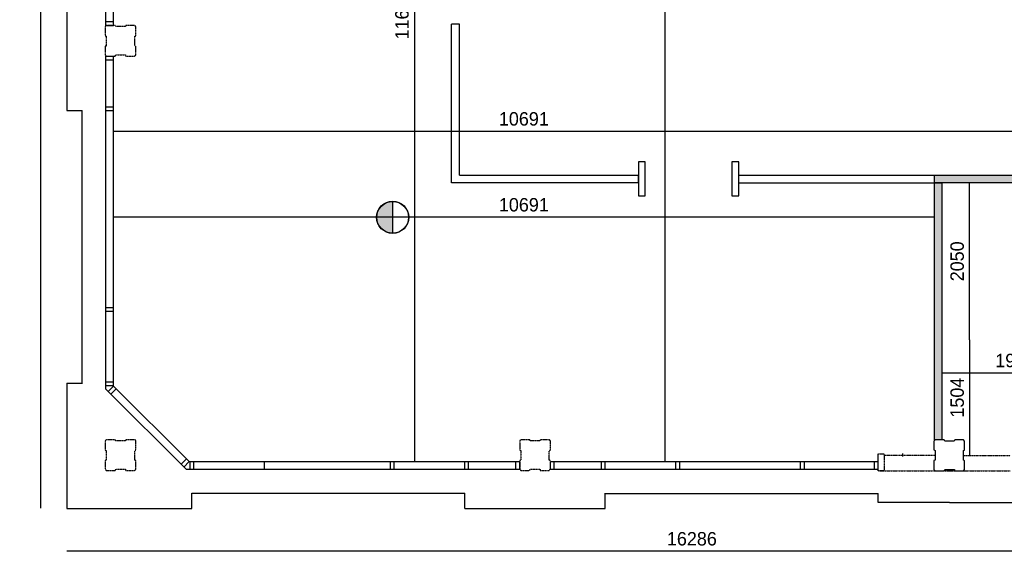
# Model space of a CAD drawing. Extents: x -1826 to 147704, y -44576 to 60962.
# Tile 53 of 75: x 91177 to 104004, y 20279 to 27209. Entities that reach past the tile are written whole.
import ezdxf

# ---------------------------------------------------------------- set-up
doc = ezdxf.new("R2010")
doc.units = 0
doc.header["$MEASUREMENT"] = 0
doc.header["$PDMODE"] = 35
doc.header["$PDSIZE"] = -0.5
doc.linetypes.add('DASHED', pattern=[0.75, 0.5, -0.25])
doc.layers.get('0').update_dxf_attribs({"linetype": 'CONTINUOUS'})
doc.layers.get('DEFPOINTS').update_dxf_attribs({"linetype": 'CONTINUOUS'})
for name, color, linetype in [('AA$1A---_ARCEER', 252, 'CONTINUOUS'), ('AL22----_BINNENWAND', 252, 'CONTINUOUS'), ('AL31----_BUITENKOZIJN', 252, 'CONTINUOUS'), ('AM$1A---_MAATVOERING', 252, 'CONTINUOUS'), ('Betonpalen', 252, 'CONTINUOUS'), ('brandweer NIEUW', 252, 'CONTINUOUS'), ('LAYER01', 252, 'CONTINUOUS'), ('LAYER100', 252, 'DASHED'), ('LAYER20', 252, 'CONTINUOUS'), ('STEMPEL', 252, 'CONTINUOUS')]:
    doc.layers.add(name, color=color, linetype=linetype)
doc.styles.add('B-01', font='b-gbp')
doc.dimstyles.new('BBA_STAND', dxfattribs={"dimtxt": 175, "dimasz": 1, "dimexe": 1, "dimexo": 0.001, "dimgap": 75, "dimtad": 1, "dimdec": 0, "dimzin": 0, "dimdsep": 46, "dimtxsty": 'B-01', "dimblk": 'NONE', "dimblk1": 'PIJL1', "dimblk2": 'NONE', "dimcen": 1, "dimse1": 1, "dimse2": 1, "dimclrd": 256, "dimclre": 256, "dimclrt": 256, "dimadec": 4, "dimazin": 0, "dimtfac": 1, "dimtdec": 0, "dimtmove": 0, "dimatfit": 2, "dimldrblk": 'PIJL1', "dimfxl": 1, "dimtfillclr": 256, "dimtolj": 1, "dimtzin": 0, "dimarcsym": 0})

# ---------------------------------------------------------------- blocks, each defined once
blk = doc.blocks.new('*D37')
at = {"layer": 'AM$1A---_MAATVOERING', "lineweight": -2, "transparency": 16777216}
blk.add_line((108077, 20279), (91791, 20279), dxfattribs=at)
at = {"layer": 'DEFPOINTS', "color": 0, "transparency": 16777216}
for p in [(108077, 20920), (91791, 20839), (91791, 20279)]:
    blk.add_point(p, dxfattribs=at)
at = {"layer": 'AM$1A---_MAATVOERING', "transparency": 16777216, "insert": (99934, 20441), "char_height": 175, "attachment_point": 5, "style": 'B-01'}
blk.add_mtext('\\A1;16286', dxfattribs=at)
blk = doc.blocks.new('_None')
blk = doc.blocks.new('PIJL1')
at = {"color": 1, "linetype": 'ByBlock'}
blk.add_line((0, 83), (0, -83), dxfattribs=at)
blk.add_solid([(-100, 17), (-100, -17), (0, 0)], dxfattribs=at)
blk = doc.blocks.new('*D38')
at = {"layer": 'AM$1A---_MAATVOERING', "lineweight": -2, "transparency": 16777216}
blk.add_line((91454, 20839), (91454, 37034), dxfattribs=at)
at = {"layer": 'DEFPOINTS', "color": 0, "transparency": 16777216}
for p in [(91454, 37034), (91991, 37034), (91791, 20839)]:
    blk.add_point(p, dxfattribs=at)
at = {"layer": 'AM$1A---_MAATVOERING', "transparency": 16777216, "insert": (91292, 28936), "char_height": 175, "attachment_point": 5, "rotation": 90, "style": 'B-01'}
blk.add_mtext('\\A1;16195', dxfattribs=at)
blk = doc.blocks.new('*D67')
at = {"layer": 'AM$1A---_MAATVOERING', "lineweight": -2, "transparency": 16777216}
blk.add_line((106391, 25753), (103091, 25753), dxfattribs=at)
at = {"layer": 'DEFPOINTS', "color": 0, "transparency": 16777216}
for p in [(103091, 25753), (103091, 25184), (106391, 25184)]:
    blk.add_point(p, dxfattribs=at)
at = {"layer": 'AM$1A---_MAATVOERING', "transparency": 16777216, "insert": (104741, 25915), "char_height": 175, "attachment_point": 5, "style": 'B-01'}
blk.add_mtext('\\A1;3300', dxfattribs=at)
blk = doc.blocks.new('*D68')
at = {"layer": 'AM$1A---_MAATVOERING', "lineweight": -2, "transparency": 16777216}
blk.add_line((103091, 25753), (92400, 25753), dxfattribs=at)
at = {"layer": 'DEFPOINTS', "color": 0, "transparency": 16777216}
for p in [(92400, 25753), (92400, 25753), (103091, 25184)]:
    blk.add_point(p, dxfattribs=at)
at = {"layer": 'AM$1A---_MAATVOERING', "transparency": 16777216, "insert": (97745, 25915), "char_height": 175, "attachment_point": 5, "style": 'B-01'}
blk.add_mtext('\\A1;10691', dxfattribs=at)
blk = doc.blocks.new('*D69')
at = {"layer": 'AM$1A---_MAATVOERING', "lineweight": -2, "transparency": 16777216}
blk.add_line((99582, 34141), (99582, 21448), dxfattribs=at)
at = {"layer": 'DEFPOINTS', "color": 0, "transparency": 16777216}
for p in [(96814, 34141), (96820, 21448), (99582, 21448)]:
    blk.add_point(p, dxfattribs=at)
at = {"layer": 'AM$1A---_MAATVOERING', "transparency": 16777216, "insert": (99420, 27795), "char_height": 175, "attachment_point": 5, "rotation": 90, "style": 'B-01'}
blk.add_mtext('\\A1;12694', dxfattribs=at)
blk = doc.blocks.new('*D77')
at = {"layer": 'AM$1A---_MAATVOERING', "lineweight": -2, "transparency": 16777216}
blk.add_line((105103, 22603), (103191, 22603), dxfattribs=at)
at = {"layer": 'DEFPOINTS', "color": 0, "transparency": 16777216}
for p in [(105103, 23034), (103191, 22735), (103191, 22603)]:
    blk.add_point(p, dxfattribs=at)
at = {"layer": 'AM$1A---_MAATVOERING', "transparency": 16777216, "insert": (104147, 22765), "char_height": 175, "attachment_point": 5, "style": 'B-01'}
blk.add_mtext('\\A1;1913', dxfattribs=at)
blk = doc.blocks.new('*D78')
at = {"layer": 'AM$1A---_MAATVOERING', "lineweight": -2, "transparency": 16777216}
blk.add_line((103553, 23034), (103553, 25084), dxfattribs=at)
at = {"layer": 'DEFPOINTS', "color": 0, "transparency": 16777216}
for p in [(103553, 25084), (105103, 25084), (105103, 23034)]:
    blk.add_point(p, dxfattribs=at)
at = {"layer": 'AM$1A---_MAATVOERING', "transparency": 16777216, "insert": (103391, 24059), "char_height": 175, "attachment_point": 5, "rotation": 90, "style": 'B-01'}
blk.add_mtext('\\A1;2050', dxfattribs=at)
blk = doc.blocks.new('*D79')
at = {"layer": 'AM$1A---_MAATVOERING', "lineweight": -2, "transparency": 16777216}
blk.add_line((103553, 23034), (103553, 21529), dxfattribs=at)
at = {"layer": 'DEFPOINTS', "color": 0, "transparency": 16777216}
for p in [(105103, 23034), (103553, 21529), (103592, 21529)]:
    blk.add_point(p, dxfattribs=at)
at = {"layer": 'AM$1A---_MAATVOERING', "transparency": 16777216, "insert": (103391, 22282), "char_height": 175, "attachment_point": 5, "rotation": 90, "style": 'B-01'}
blk.add_mtext('\\A1;1504', dxfattribs=at)
blk = doc.blocks.new('*D80')
at = {"layer": 'AM$1A---_MAATVOERING', "lineweight": -2, "transparency": 16777216}
blk.add_line((103091, 24633), (92400, 24633), dxfattribs=at)
at = {"layer": 'DEFPOINTS', "color": 0, "transparency": 16777216}
for p in [(92400, 25083), (103091, 25083), (92400, 24633)]:
    blk.add_point(p, dxfattribs=at)
at = {"layer": 'AM$1A---_MAATVOERING', "transparency": 16777216, "insert": (97745, 24795), "char_height": 175, "attachment_point": 5, "style": 'B-01'}
blk.add_mtext('\\A1;10691', dxfattribs=at)
blk = doc.blocks.new('*D81')
at = {"layer": 'AM$1A---_MAATVOERING', "lineweight": -2, "transparency": 16777216}
blk.add_line((96320, 33104), (96320, 21448), dxfattribs=at)
at = {"layer": 'DEFPOINTS', "color": 0, "transparency": 16777216}
for p in [(96713, 33104), (96320, 21448), (96713, 21448)]:
    blk.add_point(p, dxfattribs=at)
at = {"layer": 'AM$1A---_MAATVOERING', "transparency": 16777216, "insert": (96158, 27276), "char_height": 175, "attachment_point": 5, "rotation": 90, "style": 'B-01'}
blk.add_mtext('\\A1;11656', dxfattribs=at)

msp = doc.modelspace()

# ---------------------------------------------------------------- hatches: boundary and pattern name
at = {"layer": 'AA$1A---_ARCEER'}
msp.add_hatch(color=256, dxfattribs=at).paths.add_polyline_path([(105290.7, 25084), (105290.7, 24384), (105390.7, 24384), (105390.7, 25183), (103090.7, 25183), (103090.7, 25084)])
at = {"layer": 'brandweer NIEUW'}
msp.add_hatch(color=256, dxfattribs=at).paths.add_polyline_path([(96036, 24424.3), (96036, 24840.8, 1)])
at = {"layer": 'LAYER01'}
msp.add_hatch(color=256, dxfattribs=at).paths.add_polyline_path([(103090.7, 21733.9), (103190.7, 21733.9), (103190.7, 25083), (103190.7, 25083), (103090.7, 25083), (103090.7, 24291), (103090.7, 24291)])

# ---------------------------------------------------------------- linework, layer by layer
at = {"layer": 'AL22----_BINNENWAND'}
for p, q in [((96904.7, 27149), (96804.7, 27149)), ((103090.7, 25183), (103090.7, 21733.9)), ((103190.7, 25083), (103190.7, 21733.9)), ((103190.7, 21733.9), (103090.7, 21733.9))]:
    msp.add_line(p, q, dxfattribs=at)
for points in [[(96804.7, 25083), (96804.7, 27149)], [(96904.7, 25183), (96904.7, 27149)], [(96904.7, 25184), (99236.7, 25184)], [(99236.7, 25083), (99236.7, 25183)], [(100546.2, 25183), (105390.7, 25183), (105390.7, 24384)], [(99236.7, 25083), (96804.7, 25083)], [(100546.2, 25083), (103190.7, 25083)]]:
    msp.add_lwpolyline(points, dxfattribs=at)
for points in [[(99326.2, 24911.6), (99326.2, 25354.5), (99236.7, 25354.5), (99236.7, 24911.6)], [(100546.2, 24911.6), (100546.2, 25354.4), (100456.7, 25354.4), (100456.7, 24911.6)]]:
    msp.add_lwpolyline(points, close=True, dxfattribs=at)
at = {"layer": 'AL31----_BUITENKOZIJN'}
for p, q in [((92300.7, 27128.9), (92300.7, 32138.9)), ((92399.7, 27133.9), (92399.7, 32133.9)), ((92300.7, 27183.9), (92399.7, 27183.9)), ((92300.7, 27133.9), (92399.7, 27133.9)), ((92300.7, 22391.8), (92300.7, 26738.9)), ((92300.7, 26733.9), (92399.7, 26733.9)), ((92300.7, 26683.9), (92399.7, 26683.9)), ((92399.7, 22432.8), (92399.7, 26733.9)), ((92300.7, 26073.6), (92399.7, 26073.6)), ((92300.7, 26023.6), (92399.7, 26023.6)), ((92300.7, 23458.8), (92399.7, 23458.8)), ((92300.7, 23408.8), (92399.7, 23408.8)), ((92300.7, 22488.8), (92399.7, 22488.8)), ((92300.7, 22438.8), (92399.7, 22438.8)), ((92329.7, 22362.8), (92399.7, 22432.8)), ((92365, 22327.4), (92435, 22397.4)), ((93279.5, 21413), (93349.5, 21483)), ((93314.8, 21377.6), (93384.8, 21447.6)), ((93384.8, 21447.6), (97690.7, 21447.6)), ((93395.8, 21348.6), (93395.8, 21447.6)), ((93445.8, 21348.6), (93445.8, 21447.6)), ((94365.8, 21348.6), (94365.8, 21447.6)), ((96006.1, 21348.6), (96006.1, 21447.6)), ((96056.1, 21348.6), (96056.1, 21447.6)), ((96975.7, 21348.6), (96975.7, 21447.6)), ((97025.7, 21348.6), (97025.7, 21447.6)), ((97640.7, 21348.6), (97640.7, 21447.6)), ((97690.7, 21348.6), (97690.7, 21447.6)), ((98090.7, 21447.6), (102361.2, 21447.6)), ((98090.7, 21348.6), (98090.7, 21447.6)), ((98140.7, 21348.6), (98140.7, 21447.6)), ((98755.7, 21348.6), (98755.7, 21447.6)), ((98805.7, 21348.6), (98805.7, 21447.6)), ((99725.7, 21348.6), (99725.7, 21447.6)), ((99775.7, 21348.6), (99775.7, 21447.6)), ((101351.1, 21348.6), (101351.1, 21447.6)), ((101401.1, 21348.6), (101401.1, 21447.6)), ((102311.7, 21348.6), (102311.7, 21447.6)), ((102361.2, 21329.4), (102361.2, 21549.4)), ((102361.7, 21348.6), (102361.7, 21447.6)), ((93343.8, 21348.6), (97691, 21348.6)), ((98090.3, 21348.6), (102361.2, 21348.6))]:
    msp.add_line(p, q, dxfattribs=at)
at = {"layer": 'AL31----_BUITENKOZIJN', "ltscale": 0.2}
for p, q in [((92300.7, 22391.8), (93343.8, 21348.6)), ((92399.7, 22432.8), (93384.8, 21447.6))]:
    msp.add_line(p, q, dxfattribs=at)
at = {"layer": 'Betonpalen'}
msp.add_lwpolyline([(103101.7, 21729.9), (103086.7, 21714.9), (103086.7, 21599.9), (103101.7, 21591.9), (103101.7, 21466.9), (103086.7, 21461.9), (103086.7, 21344.9), (103101.7, 21329.9), (103220.7, 21329.9), (103228.7, 21344.9), (103353.7, 21344.9), (103358.7, 21329.9), (103471.7, 21329.9), (103486.7, 21344.9), (103486.7, 21459.9), (103471.7, 21467.9), (103471.7, 21592.9), (103486.7, 21597.9), (103486.7, 21714.9), (103471.7, 21729.9), (103360.7, 21729.9), (103352.7, 21714.9), (103227.7, 21714.9), (103222.7, 21729.9), (103101.7, 21729.9)], dxfattribs=at)
at = {"layer": 'brandweer NIEUW'}
msp.add_line((96036, 24842), (96036, 24423.1), dxfattribs=at)
for radius in [209.5, 208.2]:
    msp.add_circle((96036, 24632.5), radius, dxfattribs=at)
at = {"layer": 'LAYER100'}
for p, q in [((102361.2, 21549.4), (102441.2, 21549.4)), ((102441.2, 21549.4), (102441.2, 21329.4)), ((103105.7, 21529.4), (102441.2, 21529.4)), ((103475.7, 21529.4), (104080.7, 21529.4)), ((102361.2, 21329.4), (103291.2, 21329.4)), ((102441.2, 21329.4), (102361.2, 21329.4)), ((103290.7, 21329.4), (104080.7, 21329.4))]:
    msp.add_line(p, q, dxfattribs=at)
for points in [[(92305.7, 26733.9), (92420.7, 26733.9), (92428.7, 26748.9), (92553.7, 26748.9), (92558.7, 26733.9), (92675.7, 26733.9), (92690.7, 26748.9), (92690.7, 26859.9), (92675.7, 26867.9), (92675.7, 26992.9), (92690.7, 26997.9), (92690.7, 27118.9), (92675.7, 27133.9), (92560.7, 27133.9), (92552.7, 27118.9), (92427.7, 27118.9), (92422.7, 27133.9), (92305.7, 27133.9), (92290.7, 27118.9), (92290.7, 26999.9), (92305.7, 26991.9), (92305.7, 26866.9), (92290.7, 26861.9), (92290.7, 26748.9)], [(92305.7, 26733.9), (92420.7, 26733.9), (92428.7, 26748.9), (92553.7, 26748.9), (92558.7, 26733.9), (92675.7, 26733.9), (92690.7, 26748.9), (92690.7, 26859.9), (92675.7, 26867.9), (92675.7, 26992.9), (92690.7, 26997.9), (92690.7, 27118.9), (92675.7, 27133.9), (92560.7, 27133.9), (92552.7, 27118.9), (92427.7, 27118.9), (92422.7, 27133.9), (92305.7, 27133.9), (92290.7, 27118.9), (92290.7, 26999.9), (92305.7, 26991.9), (92305.7, 26866.9), (92290.7, 26861.9), (92290.7, 26748.9)], [(92305.7, 21333.9), (92420.7, 21333.9), (92428.7, 21348.9), (92553.7, 21348.9), (92558.7, 21333.9), (92675.7, 21333.9), (92690.7, 21348.9), (92690.7, 21459.9), (92675.7, 21467.9), (92675.7, 21592.9), (92690.7, 21597.9), (92690.7, 21718.9), (92675.7, 21733.9), (92560.7, 21733.9), (92552.7, 21718.9), (92427.7, 21718.9), (92422.7, 21733.9), (92305.7, 21733.9), (92290.7, 21718.9), (92290.7, 21599.9), (92305.7, 21591.9), (92305.7, 21466.9), (92290.7, 21461.9), (92290.7, 21348.9)], [(92305.7, 21333.9), (92420.7, 21333.9), (92428.7, 21348.9), (92553.7, 21348.9), (92558.7, 21333.9), (92675.7, 21333.9), (92690.7, 21348.9), (92690.7, 21459.9), (92675.7, 21467.9), (92675.7, 21592.9), (92690.7, 21597.9), (92690.7, 21718.9), (92675.7, 21733.9), (92560.7, 21733.9), (92552.7, 21718.9), (92427.7, 21718.9), (92422.7, 21733.9), (92305.7, 21733.9), (92290.7, 21718.9), (92290.7, 21599.9), (92305.7, 21591.9), (92305.7, 21466.9), (92290.7, 21461.9), (92290.7, 21348.9)], [(97705.7, 21333.9), (97820.7, 21333.9), (97828.7, 21348.9), (97953.7, 21348.9), (97958.7, 21333.9), (98075.7, 21333.9), (98090.7, 21348.9), (98090.7, 21459.9), (98075.7, 21467.9), (98075.7, 21592.9), (98090.7, 21597.9), (98090.7, 21718.9), (98075.7, 21733.9), (97960.7, 21733.9), (97952.7, 21718.9), (97827.7, 21718.9), (97822.7, 21733.9), (97705.7, 21733.9), (97690.7, 21718.9), (97690.7, 21599.9), (97705.7, 21591.9), (97705.7, 21466.9), (97690.7, 21461.9), (97690.7, 21348.9)], [(97705.7, 21333.9), (97820.7, 21333.9), (97828.7, 21348.9), (97953.7, 21348.9), (97958.7, 21333.9), (98075.7, 21333.9), (98090.7, 21348.9), (98090.7, 21459.9), (98075.7, 21467.9), (98075.7, 21592.9), (98090.7, 21597.9), (98090.7, 21718.9), (98075.7, 21733.9), (97960.7, 21733.9), (97952.7, 21718.9), (97827.7, 21718.9), (97822.7, 21733.9), (97705.7, 21733.9), (97690.7, 21718.9), (97690.7, 21599.9), (97705.7, 21591.9), (97705.7, 21466.9), (97690.7, 21461.9), (97690.7, 21348.9)]]:
    msp.add_lwpolyline(points, close=True, dxfattribs=at)
msp.add_lwpolyline([(102676.7, 21554), (102676.7, 21514)], dxfattribs=at)
at = {"layer": 'LAYER20'}
msp.add_lwpolyline([(105290.7, 25084), (103090.7, 25084)], dxfattribs=at)
at = {"layer": 'STEMPEL'}
for p, q in [((91790.7, 27853.6), (91790.7, 26023.6)), ((91790.7, 26023.6), (91990.7, 26023.6)), ((91990.7, 22468.6), (91990.7, 26023.6)), ((91790.7, 22468.6), (91790.7, 20838.6)), ((91790.7, 22468.6), (91990.7, 22468.6)), ((93420.7, 21038.6), (96975.7, 21038.6)), ((93420.7, 20838.6), (93420.7, 21038.6)), ((96975.7, 20838.6), (96975.7, 21038.6)), ((98805.7, 20838.6), (98805.7, 21038.6)), ((102361.2, 20915.4), (102361.2, 21034)), ((103291.2, 20915.4), (102361.2, 20915.4)), ((103290.7, 20915.4), (104160.7, 20915.4)), ((91790.7, 20838.6), (93420.7, 20838.6)), ((96975.7, 20838.6), (98805.7, 20838.6))]:
    msp.add_line(p, q, dxfattribs=at)
for points in [[(91990.7, 22464), (91990.7, 26019)], [(98805.7, 21034), (102361.2, 21034)]]:
    msp.add_lwpolyline(points, dxfattribs=at)

# ---------------------------------------------------------------- dimensions: what is measured, and where the dimension line sits
at = {"layer": 'AM$1A---_MAATVOERING'}
for base, p1, p2, angle, picture, middle in [((91454.3, 37034), (91790.7, 20838.6), (91990.7, 37034), 270, '*D38', (91291.8, 28936.3)), ((99582.3, 21447.6), (96814.4, 34141.4), (96820.3, 21447.6), 270, '*D69', (99419.8, 27794.5)), ((96320.3, 21447.6), (96713.4, 33104), (96713.4, 21447.6), 270, '*D81', (96157.8, 27275.8)), ((103090.7, 25752.5), (106390.7, 25184), (103090.7, 25184), 360, '*D67', (104740.7, 25915)), ((92399.7, 24632.5), (103090.7, 25083), (92399.7, 25083), 360, '*D80', (97745.2, 24795)), ((103553.3, 25084), (105103.3, 23033.8), (105103.3, 25084), 270, '*D78', (103390.8, 24058.9)), ((91790.7, 20278.6), (108076.7, 20920), (91790.7, 20838.6), 360, '*D37', (99933.7, 20441.1))]:
    dim = msp.add_linear_dim(base=base, p1=p1, p2=p2, angle=angle, dimstyle='BBA_STAND', dxfattribs=at)
    dim.commit()
    dim.dimension.update_dxf_attribs({"geometry": picture, "text_midpoint": middle})
for base, p1, p2, angle, picture, middle in [((92399.7, 25752.5), (103090.7, 25184), (92399.7, 25752.5), 360, '*D68', (97745.2, 25915)), ((103190.7, 22602.5), (105103.3, 23033.8), (103190.7, 22734.5), 360, '*D77', (104147, 22765)), ((103553.3, 21529.4), (105103.3, 23033.8), (103592.3, 21529.4), 270, '*D79', (103390.8, 22281.6))]:
    dim = msp.add_linear_dim(base=base, p1=p1, p2=p2, angle=angle, dimstyle='BBA_STAND', override={"dimtmove": 1}, dxfattribs=at)
    dim.commit()
    dim.dimension.update_dxf_attribs({"geometry": picture, "text_midpoint": middle})

doc.saveas('drawing.dxf')
